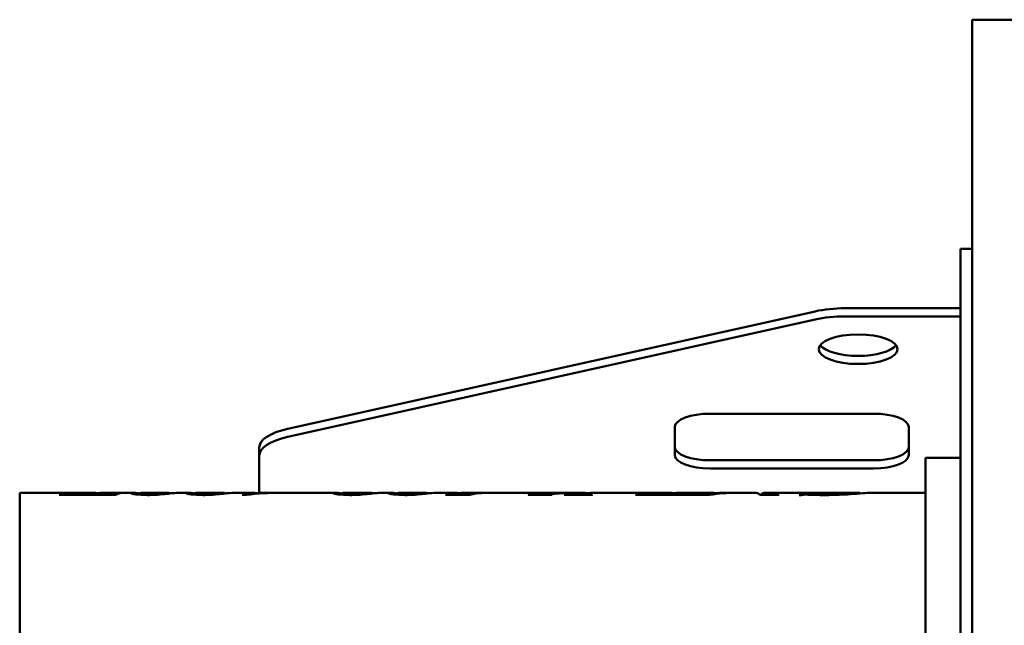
# Model space of a CAD drawing. Header units: millimetres. Extents: x 293 to 967, y 196 to 695.
# Tile 2 of 3: x 293 to 630, y 488 to 695. Entities that reach past the tile are written whole.
import ezdxf

# ---------------------------------------------------------------- set-up
doc = ezdxf.new("R2010")
doc.units = ezdxf.units.MM
doc.header["$LTSCALE"] = 3
doc.layers.add('Widoczne (ISO)', color=7, linetype='Continuous', lineweight=50)

msp = doc.modelspace()

# ---------------------------------------------------------------- linework, layer by layer
at = {"layer": 'Widoczne (ISO)'}
for p, q in [((619, 695), (619, 640.13)), ((865, 695), (619, 695)), ((619, 640.13), (619, 388.59)), ((615, 616.5), (615, 223.5)), ((619, 616.5), (615, 616.5)), ((384.78, 554.93), (565.28, 595.14)), ((615, 596.19), (575.5, 596.19)), ((615, 593.41), (575.5, 593.41)), ((565.28, 592.36), (384.78, 552.15)), ((529.27, 560.09), (585.27, 560.09)), ((517.27, 545.85), (517.27, 555.59)), ((597.27, 555.59), (597.27, 545.85)), ((375, 548.49), (375, 545.71)), ((375, 545.71), (375, 538.73)), ((529.27, 544.14), (585.27, 544.14)), ((603, 545), (603, 295)), ((603, 545), (615, 545)), ((585.27, 541.36), (529.27, 541.36)), ((375, 538.73), (375, 535.95)), ((375, 532.99), (375, 535.95)), ((293, 533), (293, 307)), ((293, 533), (318, 533)), ((308.52, 532.85), (309.19, 532.85)), ((308.52, 532.31), (308.52, 532.85)), ((308.85, 532.31), (308.85, 532.68)), ((312.83, 532.46), (314.89, 532.46)), ((314.89, 532.31), (314.89, 532.46)), ((318.08, 532.46), (319.51, 532.46)), ((318.08, 532.31), (318.08, 532.46)), ((321.24, 533), (331.66, 533)), ((326.74, 532.85), (327.41, 532.85)), ((326.74, 532.69), (326.74, 532.85)), ((333.91, 532.35), (333.91, 532.71)), ((335.05, 533), (343.62, 533)), ((347.05, 533), (350.55, 533)), ((352.8, 532.35), (352.8, 532.71)), ((353.95, 533), (362.51, 533)), ((365.94, 533), (372.82, 533)), ((373.29, 532.59), (373.29, 532.73)), ((373.96, 532.87), (373.96, 532.93)), ((374.63, 532.83), (374.63, 532.83)), ((375.52, 533), (380.42, 533)), ((382.24, 533), (400.92, 533)), ((403.17, 532.35), (403.17, 532.71)), ((404.31, 533), (412.88, 533)), ((416.31, 533), (419.81, 533)), ((422.06, 532.35), (422.06, 532.71)), ((423.21, 533), (431.77, 533)), ((435.2, 533), (441.39, 533)), ((439.61, 532.6), (447.14, 532.6)), ((439.61, 532.31), (439.61, 532.6)), ((443.94, 532.91), (443.94, 532.94)), ((444.7, 533), (481.46, 533)), ((447.14, 532.32), (447.14, 532.6)), ((448.51, 532.62), (448.51, 532.82)), ((471.28, 532.31), (471.28, 532.54)), ((473.9, 532.31), (473.9, 532.49)), ((482.56, 532.95), (482.56, 532.99)), ((482.56, 532.52), (482.56, 532.52)), ((485.03, 533), (485.68, 533)), ((485.44, 532.31), (485.44, 532.99)), ((485.48, 532.31), (485.48, 533)), ((486.34, 532.31), (486.34, 532.53)), ((489, 533), (515.28, 533)), ((505.8, 532.85), (506.48, 532.85)), ((505.8, 532.31), (505.8, 532.85)), ((506.13, 532.31), (506.13, 532.68)), ((510.11, 532.46), (512.17, 532.46)), ((512.17, 532.31), (512.17, 532.46)), ((515.36, 532.46), (516.79, 532.46)), ((515.36, 532.31), (515.36, 532.46)), ((518.53, 533), (529.92, 533)), ((524.02, 532.85), (524.7, 532.85)), ((524.02, 532.69), (524.02, 532.85)), ((527.76, 532.31), (527.76, 532.76)), ((530.95, 532.56), (530.95, 532.73)), ((533.2, 533), (536.64, 533)), ((538.25, 533), (544.82, 533)), ((547.99, 533), (551.18, 533)), ((548.94, 532.31), (548.94, 532.73)), ((549.61, 532.31), (549.61, 532.53)), ((552.59, 533), (559.56, 533)), ((569.92, 533), (559.54, 533)), ((561.6, 532.88), (562.28, 532.88)), ((561.6, 532.38), (561.6, 532.88)), ((562.11, 532.38), (562.11, 532.77)), ((569.93, 533), (580.32, 533)), ((580.58, 532.77), (580.58, 532.96)), ((584.03, 533), (603, 533)), ((325.66, 532.31), (306.46, 532.31)), ((370.59, 532.31), (369.2, 532.31)), ((447.1, 532.31), (438.75, 532.31)), ((475.1, 532.31), (467.08, 532.31)), ((467.26, 532.31), (467.26, 532.38)), ((488.79, 532.31), (479.37, 532.31)), ((479.56, 532.31), (479.56, 532.38)), ((488.65, 532.38), (489.01, 532.38)), ((522.94, 532.31), (503.74, 532.31)), ((523.2, 532.38), (523.2, 532.31)), ((529.11, 532.31), (523.2, 532.31)), ((525.53, 532.31), (525.53, 532.41)), ((552.64, 532.31), (546.33, 532.31)), ((560.42, 532.24), (559.74, 532.24))]:
    msp.add_line(p, q, dxfattribs=at)
for centre, major_axis, ratio, start_param, end_param in [((575.5, 588.7), (-20, 0), 0.374607, 4.712389, 5.248851), ((575.5, 585.92), (20, 0), 0.374607, 1.570796, 2.107258), ((580, 584.95), (-13.5, 0), 0.374607, 0.2786, 2.862993), ((529.27, 555.59), (-12, 0), 0.374607, 4.712389, 6.283185), ((585.27, 555.59), (12, 0), 0.374607, 0, 1.570796), ((395, 548.49), (-20, 0), 0.374607, 5.248851, 6.283185), ((395, 545.71), (-20, 0), 0.374607, 5.248851, 6.283185), ((529.27, 548.63), (-12, 0), 0.374607, 0, 1.570796), ((585.27, 548.63), (12, 0), 0.374607, 4.712389, 6.283185), ((529.27, 545.85), (-12, 0), 0.374607, 0, 1.570796), ((585.27, 545.85), (12, 0), 0.374607, 4.712389, 6.283185), ((371.32, 410.2), (-1.63, 122.8), 0.282347, 6.235786, 6.235798), ((559.63, 412.53), (-0.08, 120.47), 0.249041, 6.282492, 6.283543), ((570.02, 410.78), (-0.09, 122.22), 0.274721, 6.28298, 6.283501), ((467.17, 411.64), (3.56, 121.35), 0.261595, 0.108659, 0.114414), ((475.2, 411.64), (3.56, 121.35), 0.261595, 0.108659, 0.114414), ((479.46, 411.64), (3.56, 121.35), 0.261595, 0.108659, 0.114414), ((488.9, 407.52), (4.49, 125.48), 0.314398, 0.110582, 0.11624), ((552.73, 411.64), (3.56, 121.35), 0.261595, 0.108659, 0.114414)]:
    msp.add_ellipse(centre, major_axis=major_axis, ratio=ratio, start_param=start_param, end_param=end_param, dxfattribs=at)
msp.add_ellipse((580, 582.17), major_axis=(13.5, 0), ratio=0.374607, dxfattribs=at)
for points, knots in [([(306.46, 532.31), (306.8, 532.43), (307.14, 532.54), (307.83, 532.72), (308.17, 532.79), (308.52, 532.85)], [-0.6952853, -0.6952853, -0.6952853, -0.6952853, -0.3476426, -0.3476426, 0, 0, 0, 0]), ([(308.85, 532.68), (308.85, 532.65), (308.9, 532.62), (309.12, 532.57), (309.2, 532.56), (309.41, 532.54), (309.53, 532.52), (309.66, 532.51)], [-0.2278327, -0.2278327, -0.2278327, -0.2278327, -0.1069793, -0.1069793, -0.0531566, -0.0531566, 0, 0, 0, 0]), ([(319.51, 532.46), (320.46, 532.46), (321.48, 532.47), (323.36, 532.52), (323.97, 532.55), (325.09, 532.62), (325.5, 532.67), (326.19, 532.75), (326.51, 532.8), (326.74, 532.85)], [-0.5587562, -0.5587562, -0.5587562, -0.5587562, -0.4803631, -0.4803631, -0.3987831, -0.3987831, -0.2591259, -0.2591259, 0, 0, 0, 0]), ([(327.41, 532.85), (327.12, 532.79), (326.83, 532.72), (326.24, 532.54), (325.95, 532.43), (325.66, 532.31)], [-0.6868147, -0.6868147, -0.6868147, -0.6868147, -0.3434073, -0.3434073, 0, 0, 0, 0]), ([(331.15, 532.9), (331.15, 532.98), (331.39, 533.01), (331.98, 532.99), (332.16, 532.98), (332.73, 532.94), (333.2, 532.89), (333.84, 532.82), (333.9, 532.82), (333.96, 532.81)], [-1.447599, -1.447599, -1.447599, -1.447599, -0.931886, -0.931886, -0.744683, -0.744683, -0.361355, -0.361355, -0.32344, -0.32344, -0.32344, -0.32344]), ([(336.75, 532.25), (335.17, 532.25), (333.84, 532.33), (332.76, 532.46), (331.69, 532.59), (331.15, 532.78), (331.15, 532.9)], [0, 0, 0, 0, 1, 1, 1, 2, 2, 2, 2]), ([(335.05, 533), (334.86, 533), (334.68, 532.99), (334.17, 532.94), (333.91, 532.84), (333.91, 532.71)], [-0.8019099, -0.8019099, -0.8019099, -0.8019099, -0.5583619, -0.5583619, 0, 0, 0, 0]), ([(333.91, 532.71), (333.91, 532.61), (334.19, 532.52), (334.74, 532.46), (335.3, 532.39), (335.96, 532.36), (336.71, 532.36)], [0, 0, 0, 0, 1, 1, 1, 2, 2, 2, 2]), ([(336.71, 532.36), (337.03, 532.36), (337.35, 532.36), (338, 532.39), (338.32, 532.41), (339.01, 532.45), (339.45, 532.49), (340.31, 532.61), (340.6, 532.65), (341.35, 532.77), (341.78, 532.83), (342.63, 532.95), (343.04, 532.99), (343.4, 533)], [-1.719124, -1.719124, -1.719124, -1.719124, -1.509255, -1.509255, -1.275475, -1.275475, -0.969343, -0.969343, -0.789404, -0.789404, -0.438029, -0.438029, 0, 0, 0, 0]), ([(345.94, 532.94), (345.35, 532.89), (344.64, 532.81), (343.01, 532.62), (342.12, 532.53), (341.08, 532.43)], [-0.9046431, -0.9046431, -0.9046431, -0.9046431, -0.417459, -0.417459, 0, 0, 0, 0]), ([(343.4, 533), (343.83, 533.01), (344.19, 532.99), (344.56, 532.89), (344.65, 532.86), (344.71, 532.81)], [-0.9344392, -0.9344392, -0.9344392, -0.9344392, -0.4220937, -0.4220937, -0.1925535, -0.1925535, -0.1925535, -0.1925535]), ([(350.04, 532.9), (350.04, 532.98), (350.28, 533.01), (350.87, 532.99), (351.05, 532.98), (351.62, 532.94), (352.1, 532.89), (352.74, 532.82), (352.8, 532.82), (352.86, 532.81)], [-1.447598, -1.447598, -1.447598, -1.447598, -0.931886, -0.931886, -0.744683, -0.744683, -0.361355, -0.361355, -0.32344, -0.32344, -0.32344, -0.32344]), ([(355.64, 532.25), (354.06, 532.25), (352.73, 532.33), (351.66, 532.46), (350.58, 532.59), (350.04, 532.78), (350.04, 532.9)], [0, 0, 0, 0, 1, 1, 1, 2, 2, 2, 2]), ([(353.95, 533), (353.75, 533), (353.57, 532.99), (353.06, 532.94), (352.8, 532.84), (352.8, 532.71)], [-0.8019099, -0.8019099, -0.8019099, -0.8019099, -0.5583619, -0.5583619, 0, 0, 0, 0]), ([(352.8, 532.71), (352.8, 532.61), (353.08, 532.52), (353.64, 532.46), (354.2, 532.39), (354.85, 532.36), (355.6, 532.36)], [0, 0, 0, 0, 1, 1, 1, 2, 2, 2, 2]), ([(355.6, 532.36), (355.92, 532.36), (356.24, 532.36), (356.89, 532.39), (357.21, 532.41), (357.91, 532.45), (358.34, 532.49), (359.2, 532.61), (359.49, 532.65), (360.24, 532.77), (360.67, 532.83), (361.52, 532.95), (361.93, 532.99), (362.3, 533)], [-1.719125, -1.719125, -1.719125, -1.719125, -1.509255, -1.509255, -1.275475, -1.275475, -0.969343, -0.969343, -0.789404, -0.789404, -0.438029, -0.438029, 0, 0, 0, 0]), ([(364.83, 532.94), (364.25, 532.89), (363.53, 532.81), (361.9, 532.62), (361.02, 532.53), (359.97, 532.43)], [-0.9046431, -0.9046431, -0.9046431, -0.9046431, -0.417459, -0.417459, 0, 0, 0, 0]), ([(362.3, 533), (362.72, 533.01), (363.09, 532.99), (363.45, 532.89), (363.54, 532.86), (363.61, 532.81)], [-0.9344392, -0.9344392, -0.9344392, -0.9344392, -0.4220937, -0.4220937, -0.1925535, -0.1925535, -0.1925535, -0.1925535]), ([(400.41, 532.9), (400.41, 532.98), (400.65, 533.01), (401.24, 532.99), (401.42, 532.98), (401.99, 532.94), (402.46, 532.89), (403.11, 532.82), (403.16, 532.82), (403.22, 532.81)], [-1.447596, -1.447596, -1.447596, -1.447596, -0.931886, -0.931886, -0.744683, -0.744683, -0.361355, -0.361355, -0.32344, -0.32344, -0.32344, -0.32344]), ([(406.01, 532.25), (404.43, 532.25), (403.1, 532.33), (402.02, 532.46), (400.95, 532.59), (400.41, 532.78), (400.41, 532.9)], [0, 0, 0, 0, 1, 1, 1, 2, 2, 2, 2]), ([(404.31, 533), (404.12, 533), (403.94, 532.99), (403.43, 532.94), (403.17, 532.84), (403.17, 532.71)], [-0.8019099, -0.8019099, -0.8019099, -0.8019099, -0.5583619, -0.5583619, 0, 0, 0, 0]), ([(403.17, 532.71), (403.17, 532.61), (403.45, 532.52), (404, 532.46), (404.56, 532.39), (405.22, 532.36), (405.97, 532.36)], [0, 0, 0, 0, 1, 1, 1, 2, 2, 2, 2]), ([(405.97, 532.36), (406.29, 532.36), (406.61, 532.36), (407.26, 532.39), (407.58, 532.41), (408.28, 532.45), (408.71, 532.49), (409.57, 532.61), (409.86, 532.65), (410.61, 532.77), (411.04, 532.83), (411.89, 532.95), (412.3, 532.99), (412.67, 533)], [-1.719126, -1.719126, -1.719126, -1.719126, -1.509255, -1.509255, -1.275475, -1.275475, -0.969343, -0.969343, -0.789404, -0.789404, -0.438029, -0.438029, 0, 0, 0, 0]), ([(415.2, 532.94), (414.61, 532.89), (413.9, 532.81), (412.27, 532.62), (411.38, 532.53), (410.34, 532.43)], [-0.9046431, -0.9046431, -0.9046431, -0.9046431, -0.417459, -0.417459, 0, 0, 0, 0]), ([(412.67, 533), (413.09, 533.01), (413.45, 532.99), (413.82, 532.89), (413.91, 532.86), (413.97, 532.81)], [-0.9344392, -0.9344392, -0.9344392, -0.9344392, -0.4220937, -0.4220937, -0.1925535, -0.1925535, -0.1925535, -0.1925535]), ([(419.3, 532.9), (419.3, 532.98), (419.54, 533.01), (420.13, 532.99), (420.31, 532.98), (420.88, 532.94), (421.36, 532.89), (422, 532.82), (422.06, 532.82), (422.12, 532.81)], [-1.447595, -1.447595, -1.447595, -1.447595, -0.931886, -0.931886, -0.744683, -0.744683, -0.361355, -0.361355, -0.32344, -0.32344, -0.32344, -0.32344]), ([(424.9, 532.25), (423.32, 532.25), (421.99, 532.33), (420.92, 532.46), (419.84, 532.59), (419.3, 532.78), (419.3, 532.9)], [0, 0, 0, 0, 1, 1, 1, 2, 2, 2, 2]), ([(423.21, 533), (423.01, 533), (422.83, 532.99), (422.32, 532.94), (422.06, 532.84), (422.06, 532.71)], [-0.8019099, -0.8019099, -0.8019099, -0.8019099, -0.5583619, -0.5583619, 0, 0, 0, 0]), ([(422.06, 532.71), (422.06, 532.61), (422.34, 532.52), (422.9, 532.46), (423.46, 532.39), (424.11, 532.36), (424.86, 532.36)], [0, 0, 0, 0, 1, 1, 1, 2, 2, 2, 2]), ([(424.86, 532.36), (425.18, 532.36), (425.5, 532.36), (426.15, 532.39), (426.48, 532.41), (427.17, 532.45), (427.6, 532.49), (428.46, 532.61), (428.76, 532.65), (429.5, 532.77), (429.94, 532.83), (430.78, 532.95), (431.19, 532.99), (431.56, 533)], [-1.719126, -1.719126, -1.719126, -1.719126, -1.509256, -1.509256, -1.275475, -1.275475, -0.969343, -0.969343, -0.789404, -0.789404, -0.438029, -0.438029, 0, 0, 0, 0]), ([(434.09, 532.94), (433.51, 532.89), (432.79, 532.81), (431.16, 532.62), (430.28, 532.53), (429.23, 532.43)], [-0.9046431, -0.9046431, -0.9046431, -0.9046431, -0.417459, -0.417459, 0, 0, 0, 0]), ([(431.56, 533), (431.98, 533.01), (432.35, 532.99), (432.71, 532.89), (432.81, 532.86), (432.87, 532.81)], [-0.9344392, -0.9344392, -0.9344392, -0.9344392, -0.4220937, -0.4220937, -0.1925535, -0.1925535, -0.1925535, -0.1925535]), ([(438.75, 532.31), (438.89, 532.37), (439.03, 532.42), (439.32, 532.52), (439.46, 532.56), (439.61, 532.6)], [-0.3162049, -0.3162049, -0.3162049, -0.3162049, -0.1581025, -0.1581025, 0, 0, 0, 0]), ([(443.85, 532.91), (443.43, 532.92), (443.06, 532.94), (442.4, 532.96), (442.14, 532.97), (441.7, 532.99), (441.54, 533), (441.42, 533), (441.4, 533), (441.39, 533)], [-0.6797364, -0.6797364, -0.6797364, -0.6797364, -0.5150271, -0.5150271, -0.3524217, -0.3524217, -0.1833486, -0.1833486, -0.1495659, -0.1495659, -0.1495659, -0.1495659]), ([(448.51, 532.82), (447.61, 532.83), (446.69, 532.84), (445.13, 532.87), (444.45, 532.89), (443.85, 532.91)], [-0.5059991, -0.5059991, -0.5059991, -0.5059991, -0.2317641, -0.2317641, 0, 0, 0, 0]), ([(443.94, 532.94), (443.94, 532.96), (443.99, 532.98), (444.24, 533), (444.41, 533), (444.91, 533), (445.33, 533), (446.5, 532.98), (447.07, 532.97), (448.65, 532.96), (449.92, 532.95), (451.06, 532.94)], [-1.028383, -1.028383, -1.028383, -1.028383, -0.84235, -0.84235, -0.673087, -0.673087, -0.506711, -0.506711, -0.345027, -0.345027, 0, 0, 0, 0]), ([(447.14, 532.6), (447.37, 532.65), (447.6, 532.69), (448.05, 532.76), (448.28, 532.79), (448.51, 532.82)], [-0.3355626, -0.3355626, -0.3355626, -0.3355626, -0.1677813, -0.1677813, 0, 0, 0, 0]), ([(467.26, 532.38), (468.13, 532.4), (468.86, 532.42), (469.46, 532.44), (470.05, 532.46), (470.66, 532.5), (471.28, 532.54)], [0, 0, 0, 0, 1, 1, 1, 2, 2, 2, 2]), ([(471.28, 532.54), (471.35, 532.54), (471.5, 532.55), (471.83, 532.57), (472.1, 532.59), (473.11, 532.65), (473.98, 532.7), (474.88, 532.75)], [-0.490919, -0.490919, -0.490919, -0.490919, -0.4397335, -0.4397335, -0.3424351, -0.3424351, 0, 0, 0, 0]), ([(473.9, 532.49), (473.9, 532.47), (474.01, 532.44), (474.25, 532.42), (474.48, 532.4), (474.82, 532.39), (475.29, 532.38)], [0, 0, 0, 0, 1, 1, 1, 2, 2, 2, 2]), ([(476.55, 532.73), (476.07, 532.71), (475.53, 532.67), (474.76, 532.62), (474.44, 532.59), (474.23, 532.57)], [-0.266933, -0.266933, -0.266933, -0.266933, -0.1107663, -0.1107663, 0, 0, 0, 0]), ([(485.44, 532.99), (483.96, 532.98), (482.48, 532.96), (479.52, 532.87), (478.04, 532.81), (476.55, 532.73)], [-1.113013, -1.113013, -1.113013, -1.113013, -0.556507, -0.556507, 0, 0, 0, 0]), ([(481.29, 532.41), (481.82, 532.44), (482.21, 532.47), (482.46, 532.51), (482.7, 532.54), (483.07, 532.64), (483.56, 532.75)], [0, 0, 0, 0, 1, 1, 1, 2, 2, 2, 2]), ([(483.56, 532.75), (483.87, 532.82), (484.19, 532.88), (484.81, 532.96), (485.13, 532.98), (485.44, 532.99)], [-0.6704085, -0.6704085, -0.6704085, -0.6704085, -0.3352043, -0.3352043, 0, 0, 0, 0]), ([(486.34, 532.53), (486.34, 532.48), (486.49, 532.45), (486.81, 532.42), (487.12, 532.4), (487.73, 532.38), (488.65, 532.38)], [0, 0, 0, 0, 1, 1, 1, 2, 2, 2, 2]), ([(503.74, 532.31), (504.08, 532.43), (504.43, 532.54), (505.11, 532.72), (505.46, 532.79), (505.8, 532.85)], [-0.6952853, -0.6952853, -0.6952853, -0.6952853, -0.3476426, -0.3476426, 0, 0, 0, 0]), ([(506.13, 532.68), (506.13, 532.65), (506.18, 532.62), (506.4, 532.57), (506.48, 532.56), (506.69, 532.54), (506.81, 532.52), (506.95, 532.51)], [-0.2278327, -0.2278327, -0.2278327, -0.2278327, -0.1069793, -0.1069793, -0.0531566, -0.0531566, 0, 0, 0, 0]), ([(516.79, 532.46), (517.74, 532.46), (518.77, 532.47), (520.64, 532.52), (521.25, 532.55), (522.37, 532.62), (522.78, 532.67), (523.48, 532.75), (523.79, 532.8), (524.02, 532.85)], [-0.5587555, -0.5587555, -0.5587555, -0.5587555, -0.4803626, -0.4803626, -0.3987828, -0.3987828, -0.259126, -0.259126, 0, 0, 0, 0]), ([(524.7, 532.85), (524.4, 532.79), (524.11, 532.72), (523.52, 532.54), (523.23, 532.43), (522.94, 532.31)], [-0.6868147, -0.6868147, -0.6868147, -0.6868147, -0.3434073, -0.3434073, 0, 0, 0, 0]), ([(525.53, 532.41), (525.94, 532.43), (526.32, 532.47), (526.66, 532.52), (527, 532.57), (527.36, 532.66), (527.76, 532.76)], [0, 0, 0, 0, 1, 1, 1, 2, 2, 2, 2]), ([(549.61, 532.53), (549.81, 532.51), (550.03, 532.48), (550.51, 532.44), (550.68, 532.43), (550.97, 532.42), (551.22, 532.41), (551.88, 532.39), (552.39, 532.39), (552.82, 532.38)], [-0.2837888, -0.2837888, -0.2837888, -0.2837888, -0.2436086, -0.2436086, -0.2047358, -0.2047358, -0.1306319, -0.1306319, 0, 0, 0, 0]), ([(559.74, 532.24), (560.05, 532.4), (560.36, 532.53), (560.98, 532.74), (561.29, 532.82), (561.6, 532.88)], [-0.8102783, -0.8102783, -0.8102783, -0.8102783, -0.4051392, -0.4051392, 0, 0, 0, 0]), ([(562.11, 532.77), (562.11, 532.69), (562.65, 532.6), (563.73, 532.52), (564.8, 532.43), (566.29, 532.38), (568.18, 532.38)], [0, 0, 0, 0, 1, 1, 1, 2, 2, 2, 2]), ([(568.18, 532.38), (569.12, 532.38), (570.04, 532.39), (571.83, 532.44), (572.66, 532.47), (574.27, 532.56), (575.01, 532.61), (576.43, 532.71), (577.08, 532.77), (577.66, 532.82)], [-1.141312, -1.141312, -1.141312, -1.141312, -0.860734, -0.860734, -0.588614, -0.588614, -0.307192, -0.307192, 0, 0, 0, 0]), ([(584.03, 533), (583.8, 533), (583.44, 532.98), (582.94, 532.95), (582.03, 532.89), (580.9, 532.79), (579.54, 532.7), (578.17, 532.6), (576.7, 532.5), (575.1, 532.42)], [0.443876, 0.443876, 0.443876, 0.443876, 1, 1, 1, 2, 2, 2, 3, 3, 3, 3]), ([(577.66, 532.82), (578.61, 532.9), (579.35, 532.96), (580.35, 533.01), (580.58, 533), (580.58, 532.96)], [-1.018381, -1.018381, -1.018381, -1.018381, -0.511915, -0.511915, 0, 0, 0, 0]), ([(341.08, 532.43), (340.46, 532.38), (339.78, 532.33), (338.29, 532.27), (337.53, 532.25), (336.75, 532.25)], [-0.479973, -0.479973, -0.479973, -0.479973, -0.2356837, -0.2356837, 0, 0, 0, 0]), ([(359.97, 532.43), (359.36, 532.38), (358.67, 532.33), (357.18, 532.27), (356.42, 532.25), (355.64, 532.25)], [-0.479973, -0.479973, -0.479973, -0.479973, -0.2356837, -0.2356837, 0, 0, 0, 0]), ([(410.34, 532.43), (409.72, 532.38), (409.04, 532.33), (407.55, 532.27), (406.79, 532.25), (406.01, 532.25)], [-0.479973, -0.479973, -0.479973, -0.479973, -0.2356837, -0.2356837, 0, 0, 0, 0]), ([(429.23, 532.43), (428.62, 532.38), (427.94, 532.33), (426.45, 532.27), (425.69, 532.25), (424.9, 532.25)], [-0.479973, -0.479973, -0.479973, -0.479973, -0.2356837, -0.2356837, 0, 0, 0, 0]), ([(562.03, 532.38), (561.86, 532.38), (561.68, 532.38), (561.38, 532.37), (561.29, 532.36), (561.16, 532.35), (561.07, 532.34), (560.79, 532.31), (560.59, 532.28), (560.42, 532.24)], [-0.1787301, -0.1787301, -0.1787301, -0.1787301, -0.1598119, -0.1598119, -0.1437279, -0.1437279, -0.099295, -0.099295, 0, 0, 0, 0]), ([(575.1, 532.42), (574.02, 532.36), (572.89, 532.32), (570.55, 532.26), (569.37, 532.24), (568.18, 532.24)], [-0.7194792, -0.7194792, -0.7194792, -0.7194792, -0.3583515, -0.3583515, 0, 0, 0, 0])]:
    msp.add_open_spline(points, degree=3, knots=knots, dxfattribs=at)
for points in [[(309.19, 532.85), (308.96, 532.8), (308.85, 532.74), (308.85, 532.68)], [(309.66, 532.51), (310.07, 532.48), (311.13, 532.46), (312.83, 532.46)], [(314.89, 532.46), (316.46, 533.01), (318.03, 533.14), (319.6, 532.86)], [(321.24, 533), (320.19, 533), (319.13, 532.82), (318.08, 532.46)], [(347.05, 533), (346.78, 533), (346.4, 532.98), (345.94, 532.94)], [(365.94, 533), (365.67, 533), (365.3, 532.98), (364.83, 532.94)], [(369.2, 532.31), (370.79, 532.91), (372.37, 533.12), (373.96, 532.93)], [(382.24, 533), (378.35, 533), (374.47, 532.77), (370.59, 532.31)], [(373.29, 532.73), (375.96, 532.93), (378.64, 533.02), (381.32, 533)], [(375.52, 533), (374.77, 533), (374.03, 532.91), (373.29, 532.73)], [(416.31, 533), (416.04, 533), (415.66, 532.98), (415.2, 532.94)], [(435.2, 533), (434.93, 533), (434.56, 532.98), (434.09, 532.94)], [(451.06, 532.94), (449.74, 532.85), (448.42, 532.64), (447.1, 532.31)], [(474.23, 532.57), (474.01, 532.54), (473.9, 532.51), (473.9, 532.49)], [(474.88, 532.75), (477.44, 532.88), (480, 532.96), (482.56, 532.99)], [(482.56, 532.99), (482.19, 533), (481.82, 533), (481.46, 533)], [(483.28, 532.97), (484.01, 532.99), (484.75, 533), (485.48, 533)], [(485.48, 533), (486.1, 533.01), (486.73, 532.96), (487.36, 532.86)], [(486.83, 532.75), (486.5, 532.67), (486.34, 532.59), (486.34, 532.53)], [(489, 533), (488.27, 533), (487.55, 532.92), (486.83, 532.75)], [(506.48, 532.85), (506.24, 532.8), (506.13, 532.74), (506.13, 532.68)], [(506.95, 532.51), (507.35, 532.48), (508.41, 532.46), (510.11, 532.46)], [(512.17, 532.46), (513.75, 533.01), (515.32, 533.14), (516.89, 532.86)], [(518.53, 533), (517.47, 533), (516.42, 532.82), (515.36, 532.46)], [(527.76, 532.76), (529.03, 533.04), (530.3, 533.08), (531.57, 532.86)], [(538.25, 533), (535.2, 533), (532.15, 532.77), (529.11, 532.31)], [(530.95, 532.73), (533.11, 532.93), (535.28, 533.02), (537.44, 532.99)], [(533.2, 533), (532.45, 533), (531.7, 532.91), (530.95, 532.73)], [(546.33, 532.31), (545.82, 532.77), (545.32, 533), (544.82, 533)], [(546.47, 532.31), (547.29, 533.06), (548.12, 533.2), (548.94, 532.73)], [(548.94, 532.73), (549.92, 532.97), (550.9, 533.05), (551.88, 532.97)], [(552.59, 533), (551.6, 533), (550.61, 532.84), (549.61, 532.53)], [(562.28, 532.88), (562.17, 532.84), (562.11, 532.8), (562.11, 532.77)], [(479.56, 532.38), (480.33, 532.38), (480.91, 532.39), (481.29, 532.41)], [(523.2, 532.38), (524.53, 532.39), (525.3, 532.4), (525.53, 532.41)], [(563.32, 532.34), (562.73, 532.37), (562.3, 532.38), (562.03, 532.38)], [(568.18, 532.24), (566.4, 532.24), (564.78, 532.28), (563.32, 532.34)]]:
    msp.add_open_spline(points, degree=3, dxfattribs=at)

doc.saveas('drawing.dxf')
